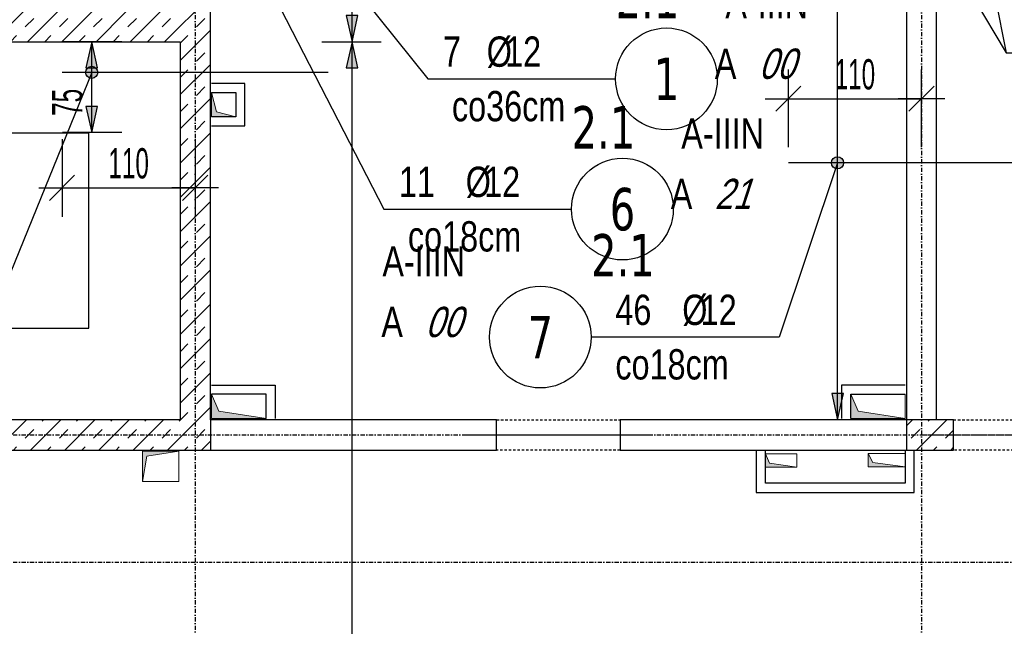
# Model space of a CAD drawing. Header units: millimetres. Extents: x 7622 to 25843, y -22705 to -15125.
# Tile 14 of 45: x 9270 to 10084, y -16852 to -16351. Entities that reach past the tile are written whole.
import ezdxf
from ezdxf.enums import TextEntityAlignment as Align

# ---------------------------------------------------------------- set-up
doc = ezdxf.new("R2010")
doc.units = ezdxf.units.MM
doc.header["$LTSCALE"] = 10
doc.linetypes.add('MO', pattern=[0.7, 0.35, -0.17, 0.01, -0.17])
doc.linetypes.add('MP', pattern=[0.36, 0.2, -0.16])
for name, color, linetype in [('BA_szr', 1, 'Continuous'), ('BA_wym', 1, 'Continuous'), ('BD_lpm', 1, 'MP'), ('BD_osm', 1, 'MO'), ('BD_wic', 1, 'Continuous'), ('BD_wig', 3, 'Continuous'), ('BZ_odn', 1, 'Continuous'), ('BZ_opi1', 7, 'Continuous'), ('BZ_opi2', 4, 'Continuous'), ('BZ_P_wid', 3, 'Continuous'), ('BZ_wym', 1, 'Continuous')]:
    doc.layers.add(name, color=color, linetype=linetype)
doc.layers.add('BZ_pom', color=6, linetype='Continuous', plot=False)
doc.layers.add('Nowe_A-Przebicia_Nr_pióra__1', color=7, linetype='Continuous', lineweight=13)
doc.layers.add('Nowe_A-Przebicia_Nr_pióra__102', color=7, linetype='Continuous', lineweight=5, true_color=0xcccccc)
doc.styles.add('BIKTBG', font='tahoma.ttf', dxfattribs={"width": 0.85})
doc.styles.add('BIKTS', font='bikromsw.shx', dxfattribs={"width": 0.8})
doc.styles.add('BIKWYM', font='bikromsw.shx', dxfattribs={"width": 0.6})
doc.dimstyles.new('BZ_KP_100_cm', dxfattribs={"dimtxt": 25, "dimasz": 1.666667, "dimexe": 24, "dimexo": 0, "dimgap": 0, "dimtad": 0, "dimdec": 1, "dimrnd": 0.5, "dimzin": 9, "dimdsep": 46, "dimtxsty": 'BIKWYM', "dimblk": 'WYM-KR', "dimblk1": 'WYM-KP', "dimblk2": 'WYM-KP', "dimsah": 1, "dimcen": 0, "dimdle": 20, "dimclrd": 256, "dimclre": 256, "dimclrt": 7, "dimadec": 0, "dimazin": 0, "dimtfac": 0.033333, "dimtdec": 1, "dimtmove": 0, "dimatfit": 3, "dimldrblk": 'WYM-KP', "dimfxl": 1, "dimtvp": 0.8, "dimtolj": 1, "dimarcsym": 0})
doc.dimstyles.new('BZ_KR_100_cm', dxfattribs={"dimtxt": 25, "dimasz": 1.666667, "dimexe": 24, "dimexo": 0, "dimgap": 0, "dimtad": 0, "dimdec": 1, "dimrnd": 0.5, "dimzin": 9, "dimdsep": 46, "dimtxsty": 'BIKWYM', "dimblk": 'WYM-KR', "dimcen": 0, "dimdle": 20, "dimclrd": 256, "dimclre": 256, "dimclrt": 7, "dimadec": 0, "dimazin": 0, "dimtfac": 0.033333, "dimtdec": 1, "dimtmove": 0, "dimatfit": 3, "dimldrblk": 'WYM-KR', "dimfxl": 1, "dimtvp": 0.8, "dimtolj": 1, "dimarcsym": 0})
doc.dimstyles.new('BZ_ST_100_cm', dxfattribs={"dimtxt": 25, "dimasz": 1.666667, "dimexe": 24, "dimexo": 0, "dimgap": 0, "dimtad": 0, "dimdec": 1, "dimrnd": 0.5, "dimdsep": 46, "dimtxsty": 'BIKWYM', "dimblk": 'WYM-ST', "dimcen": 0, "dimdle": 20, "dimclrd": 256, "dimclre": 256, "dimclrt": 7, "dimadec": 0, "dimazin": 0, "dimtfac": 0.033333, "dimtdec": 1, "dimtix": 1, "dimtmove": 2, "dimatfit": 3, "dimldrblk": 'WYM-ST', "dimfxl": 25, "dimfxlon": 1, "dimtvp": 0.8, "dimtolj": 1, "dimtzin": 0, "dimarcsym": 0})

# ---------------------------------------------------------------- blocks, each defined once
blk = doc.blocks.new('WYM-ST')
blk.add_hatch(color=256).paths.add_polyline_path([(-13, 2.88), (0, 0), (-13, -2.88)])
blk.add_lwpolyline([(0, 0), (-13, 2.88), (-13, -2.88), (0, 0)])
blk = doc.blocks.new('*D175')
at = {"layer": 'BA_wym', "lineweight": -2}
for p, q in [((9519.77, -16369.31), (9568.77, -16369.31)), ((9544.77, -17639.64), (9544.77, -16370.98)), ((9519.77, -17641.31), (9568.77, -17641.31))]:
    blk.add_line(p, q, dxfattribs=at)
at = {"layer": 'Defpoints', "color": 0}
for p in [(9402.71, -16369.31), (9544.77, -16369.31), (9371.75, -17641.31)]:
    blk.add_point(p, dxfattribs=at)
at = {"layer": 'BA_wym', "lineweight": -2, "xscale": 1.666666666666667, "yscale": 1.666666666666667, "zscale": 1.666666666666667}
for p, rotation in [((9544.77, -16369.31), 90), ((9544.77, -17641.31), 270)]:
    blk.add_blockref('WYM-ST', p, dxfattribs=dict(at, rotation=rotation))
at = {"layer": 'BA_wym', "color": 7, "insert": (9524.77, -17005.31), "char_height": 25, "attachment_point": 5, "rotation": 90, "style": 'BIKWYM'}
blk.add_mtext('\\A1;1272', dxfattribs=at)
blk = doc.blocks.new('*D176')
at = {"layer": 'BA_wym', "lineweight": -2}
for p, q in [((10532.51, -16369.31), (10581.51, -16369.31)), ((10557.51, -17639.64), (10557.51, -16370.98)), ((10532.51, -17641.31), (10581.51, -17641.31))]:
    blk.add_line(p, q, dxfattribs=at)
at = {"layer": 'Defpoints', "color": 0}
for p in [(9402.71, -16369.31), (10557.51, -16369.31), (10384.49, -17641.31)]:
    blk.add_point(p, dxfattribs=at)
at = {"layer": 'BA_wym', "lineweight": -2, "xscale": 1.666666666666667, "yscale": 1.666666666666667, "zscale": 1.666666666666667}
for p, rotation in [((10557.51, -16369.31), 90), ((10557.51, -17641.31), 270)]:
    blk.add_blockref('WYM-ST', p, dxfattribs=dict(at, rotation=rotation))
at = {"layer": 'BA_wym', "color": 7, "insert": (10537.51, -17005.31), "char_height": 25, "attachment_point": 5, "rotation": 90, "style": 'BIKWYM'}
blk.add_mtext('\\A1;1272', dxfattribs=at)
blk = doc.blocks.new('*D179')
at = {"layer": 'BA_wym', "lineweight": -2}
for p, q in [((9519.77, -16145.31), (9568.77, -16145.31)), ((9544.77, -16367.64), (9544.77, -16146.98)), ((9519.77, -16369.31), (9568.77, -16369.31))]:
    blk.add_line(p, q, dxfattribs=at)
at = {"layer": 'Defpoints', "color": 0}
for p in [(9427.71, -16145.31), (9544.77, -16145.31), (9402.71, -16369.31)]:
    blk.add_point(p, dxfattribs=at)
at = {"layer": 'BA_wym', "lineweight": -2, "xscale": 1.666666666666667, "yscale": 1.666666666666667, "zscale": 1.666666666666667}
for p, rotation in [((9544.77, -16145.31), 90), ((9544.77, -16369.31), 270)]:
    blk.add_blockref('WYM-ST', p, dxfattribs=dict(at, rotation=rotation))
at = {"layer": 'BA_wym', "color": 7, "insert": (9524.77, -16257.31), "char_height": 25, "attachment_point": 5, "rotation": 90, "style": 'BIKWYM'}
blk.add_mtext('\\A1;224', dxfattribs=at)
blk = doc.blocks.new('*D181')
at = {"layer": 'BA_wym', "lineweight": -2}
for p, q in [((10532.51, -16145.31), (10581.51, -16145.31)), ((10557.51, -16367.64), (10557.51, -16146.98)), ((10532.51, -16369.31), (10581.51, -16369.31))]:
    blk.add_line(p, q, dxfattribs=at)
at = {"layer": 'Defpoints', "color": 0}
for p in [(9427.71, -16145.31), (10557.51, -16145.31), (9402.71, -16369.31)]:
    blk.add_point(p, dxfattribs=at)
at = {"layer": 'BA_wym', "lineweight": -2, "xscale": 1.666666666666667, "yscale": 1.666666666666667, "zscale": 1.666666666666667}
for p, rotation in [((10557.51, -16145.31), 90), ((10557.51, -16369.31), 270)]:
    blk.add_blockref('WYM-ST', p, dxfattribs=dict(at, rotation=rotation))
at = {"layer": 'BA_wym', "color": 7, "insert": (10537.51, -16257.31), "char_height": 25, "attachment_point": 5, "rotation": 90, "style": 'BIKWYM'}
blk.add_mtext('\\A1;224', dxfattribs=at)
blk = doc.blocks.new('WYM-KP')
blk.add_hatch(color=256).paths.add_polyline_path([(3, 0, 1), (-3, 0, 1)])
blk.add_circle((0, 0), 3)
blk = doc.blocks.new('WYM-KR')
at = {"color": 7, "linetype": 'ByBlock'}
blk.add_line((6.24, 6.24), (-6.24, -6.24), dxfattribs=at)
at = {"linetype": 'ByBlock'}
blk.add_line((11.52, 0), (-11.52, 0), dxfattribs=at)
blk = doc.blocks.new('bik_BlkOpPret', base_point=(1524.45, 7050.26))
at = {"layer": 'BZ_opi1', "style": 'BIKTS', "width": 0.6}
for tag, p in [('SZTUK', (1533.83, 7057.76)), ('PRZEKROJ', (1563.29, 7057.76)), ('PRZEDR_FI', (1554.72, 7057.76)), ('PRZEDR_L', (1533.83, 7024.01)), ('DLUGOSC', (1568.65, 7024.01)), ('UWAGA', (1533.83, 6997.76))]:
    blk.add_attdef(tag, p, '', height=18.75, dxfattribs=at)
at = {"layer": 'BZ_opi2', "style": 'BIKTBG', "width": 0.6}
blk.add_attdef('NUMER', text='', height=26.25, dxfattribs=at).set_placement((1620.77, 7050.26), align=Align.MIDDLE_CENTER)
at = {"layer": 'BZ_pom', "width": 0.6}
for tag, p, height, style in [('POZYCJA', (1589.27, 7087.76), 26.25, 'BIKTBG'), ('GATUNEK', (1630.22, 7087.76), 18.75, 'BIKTS'), ('METODA_L', (1639.09, 7050.26), 18.75, 'BIKTS'), ('EURO_KOD', (1663.74, 7050.26), 18.75, 'BIKTS')]:
    blk.add_attdef(tag, p, '', height=height, dxfattribs=dict(at, style=style))
at = {"layer": 'BZ_wym', "width": 0.6}
for tag, p, height, style, flags in [('PRZEDR_NR', (1533.83, 6969.63), 26.25, 'BIKTBG', 1), ('PRZEDR_SZT', (1533.83, 6941.51), 18.75, 'BIKTS', 1), ('TYP_PRETA', (1533.83, 6913.38), 18.75, 'BIKTS', 3), ('EURO_KOD_SEGMENTY', (1567.58, 6885.26), 18.75, 'BIKTS', 3), ('HAK_1', (1533.83, 6857.13), 18.75, 'BIKTS', 3), ('HAK_2', (1533.83, 6829.01), 18.75, 'BIKTS', 3), ('ID', (1533.83, 6800.88), 18.75, 'BIKTS', 3), ('ID_C', (1533.83, 6772.76), 18.75, 'BIKTS', 3), ('b_atr_0', (1533.83, 6744.63), 18.75, 'BIKTS', 3)]:
    blk.add_attdef(tag, p, '', height=height, dxfattribs=dict(at, style=style, flags=flags))
blk = doc.blocks.new('*D209')
at = {"layer": 'BA_wym', "lineweight": -2}
for p, q in [((9970.9, -15866.31), (9921.9, -15866.31)), ((9945.89, -16679.64), (9945.9, -15867.98)), ((9970.89, -16681.31), (9921.89, -16681.31))]:
    blk.add_line(p, q, dxfattribs=at)
at = {"layer": 'Defpoints', "color": 0}
for p in [(9945.9, -15866.31), (10002.71, -15866.31), (10002.71, -16681.31)]:
    blk.add_point(p, dxfattribs=at)
at = {"layer": 'BA_wym', "lineweight": -2, "xscale": 1.666666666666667, "yscale": 1.666666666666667, "zscale": 1.666666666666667}
for p, rotation in [((9945.9, -15866.31), 89.99915388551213), ((9945.89, -16681.31), 269.9991538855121)]:
    blk.add_blockref('WYM-ST', p, dxfattribs=dict(at, rotation=rotation))
at = {"layer": 'BA_wym', "color": 7, "insert": (9925.9, -16273.81), "char_height": 25, "attachment_point": 5, "rotation": 89.99915, "style": 'BIKWYM'}
blk.add_mtext('\\A1;815', dxfattribs=at)
blk = doc.blocks.new('*D210')
at = {"layer": 'BZ_wym', "lineweight": -2}
for p, q in [((9905.21, -16456.36), (9905.21, -16392.36)), ((10015.21, -16456.36), (10015.21, -16392.36)), ((9906.87, -16416.36), (10013.54, -16416.36))]:
    blk.add_line(p, q, dxfattribs=at)
at = {"layer": 'Defpoints', "color": 0}
for p in [(10015.21, -16416.36), (9905.21, -16469.22), (10015.21, -16469.22)]:
    blk.add_point(p, dxfattribs=at)
at = {"layer": 'BZ_wym', "lineweight": -2, "xscale": 1.666666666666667, "yscale": 1.666666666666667, "zscale": 1.666666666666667, "rotation": 180}
blk.add_blockref('WYM-KR', (9905.21, -16416.36), dxfattribs=at)
at = {"layer": 'BZ_wym', "lineweight": -2, "xscale": 1.666666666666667, "yscale": 1.666666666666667, "zscale": 1.666666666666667}
blk.add_blockref('WYM-KR', (10015.21, -16416.36), dxfattribs=at)
at = {"layer": 'BZ_wym', "color": 7, "insert": (9960.21, -16396.36), "char_height": 25, "attachment_point": 5, "style": 'BIKWYM'}
blk.add_mtext('\\A1;110', dxfattribs=at)
blk = doc.blocks.new('*D212')
at = {"layer": 'BA_wym', "lineweight": -2}
for p, q in [((9354.67, -16369.31), (9305.67, -16369.31)), ((9329.67, -16442.64), (9329.67, -16370.98)), ((9354.67, -16444.31), (9305.67, -16444.31))]:
    blk.add_line(p, q, dxfattribs=at)
at = {"layer": 'Defpoints', "color": 0}
for p in [(9329.67, -16369.31), (9402.71, -16369.31), (9402.71, -16444.31)]:
    blk.add_point(p, dxfattribs=at)
at = {"layer": 'BA_wym', "lineweight": -2, "xscale": 1.666666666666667, "yscale": 1.666666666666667, "zscale": 1.666666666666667}
for p, rotation in [((9329.67, -16369.31), 89.99915388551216), ((9329.67, -16444.31), 269.9991538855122)]:
    blk.add_blockref('WYM-ST', p, dxfattribs=dict(at, rotation=rotation))
at = {"layer": 'BA_wym', "color": 7, "insert": (9309.67, -16419.35), "char_height": 25, "attachment_point": 5, "rotation": 89.99915, "style": 'BIKWYM'}
blk.add_mtext('\\A1;75', dxfattribs=at)
blk = doc.blocks.new('*D213')
at = {"layer": 'BZ_wym', "lineweight": -2}
for p, q in [((9305.21, -16449.83), (9305.21, -16513.83)), ((9415.21, -16449.83), (9415.21, -16513.83)), ((9306.87, -16489.83), (9413.54, -16489.83))]:
    blk.add_line(p, q, dxfattribs=at)
at = {"layer": 'Defpoints', "color": 0}
for p in [(9305.21, -16394.6), (9415.21, -16394.6), (9415.21, -16489.83)]:
    blk.add_point(p, dxfattribs=at)
at = {"layer": 'BZ_wym', "lineweight": -2, "xscale": 1.666666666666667, "yscale": 1.666666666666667, "zscale": 1.666666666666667, "rotation": 180}
blk.add_blockref('WYM-KR', (9305.21, -16489.83), dxfattribs=at)
at = {"layer": 'BZ_wym', "lineweight": -2, "xscale": 1.666666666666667, "yscale": 1.666666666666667, "zscale": 1.666666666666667}
blk.add_blockref('WYM-KR', (9415.21, -16489.83), dxfattribs=at)
at = {"layer": 'BZ_wym', "color": 7, "insert": (9360.21, -16469.83), "char_height": 25, "attachment_point": 5, "style": 'BIKWYM'}
blk.add_mtext('\\A1;110', dxfattribs=at)

msp = doc.modelspace()

# ---------------------------------------------------------------- hatches: boundary and pattern name
at = {"layer": 'BA_szr'}
h = msp.add_hatch(dxfattribs=at)
h.set_pattern_fill('BIK_ZELBET', color=256, scale=100, angle=45, pattern_type=2)
h.set_pattern_definition([(45, (2663.26, -19192.657), (-14.142136, 14.142136), []), (45, (2656.188, -19185.586), (-14.142136, 14.142136), [10, -10])])
h.paths.add_polyline_path([(8950.71, -16170.31), (9127.71, -16170.31), (9127.71, -16179.31), (9152.71, -16179.31), (9152.71, -16170.31), (9402.71, -16170.31), (9402.71, -16344.31), (9152.71, -16344.31), (9152.71, -16297.31), (9127.71, -16297.31), (9127.67, -16344.31), (9028.71, -16344.31), (9028.71, -16369.31), (9402.71, -16369.31), (9402.71, -16681.31), (9011.71, -16681.31), (9011.71, -16706.31), (9427.71, -16706.31), (9427.71, -16681.31), (9427.71, -16145.31), (9402.71, -16145.31), (8950.71, -16145.31)])
h = msp.add_hatch(dxfattribs=at)
h.set_pattern_fill('BIK_ZELBET', color=256, scale=100, angle=45, pattern_type=2)
h.set_pattern_definition([(45, (-1611.071, -17750.161), (-14.142136, 14.142136), []), (45, (-1618.142, -17743.09), (-14.142136, 14.142136), [10, -10])])
h.paths.add_polyline_path([(10002.71, -16706.31), (10041.71, -16706.31), (10041.71, -16681.31), (10002.71, -16681.31)])
at = {"layer": 'Nowe_A-Przebicia_Nr_pióra__102', "linetype": 'Continuous', "lineweight": 5, "true_color": 0xcccccc}
for points in [[(9448.71, -16431.31), (9428.71, -16431.31), (9428.71, -16411.31), (9432.75, -16427.27)], [(9473.71, -16680.31), (9428.71, -16680.31), (9428.71, -16660.31), (9434.77, -16674.25)], [(10001.71, -16680.31), (9956.71, -16680.31), (9956.71, -16660.31), (9962.77, -16674.25)], [(9401.71, -16707.31), (9371.71, -16707.31), (9371.71, -16732.31), (9375.37, -16711.31)], [(9912.21, -16720.53), (9886.21, -16720.53), (9886.21, -16709.53), (9889.62, -16717.11)], [(10001.71, -16720.28), (9971.21, -16720.28), (9971.21, -16709.28), (9974.91, -16716.58)]]:
    msp.add_hatch(color=254, dxfattribs=at).paths.add_polyline_path(points)

# ---------------------------------------------------------------- linework, layer by layer
at = {"layer": 'BD_lpm'}
for points in [[(9766.21, -16706.31), (9664.21, -16706.31), (9664.21, -16681.31), (9766.21, -16681.31)], [(10141.71, -16706.31), (10041.71, -16706.31), (10041.71, -16681.31), (10141.71, -16681.31)]]:
    msp.add_lwpolyline(points, close=True, dxfattribs=at)
at = {"layer": 'BD_osm', "color": 5}
for p, q in [((9639.21, -16693.81), (9791.21, -16693.81)), ((10016.71, -16693.81), (10166.71, -16693.81))]:
    msp.add_line(p, q, dxfattribs=at)
at = {"layer": 'BD_osm'}
for points in [[(9415.21, -15430.31), (9415.21, -18302.76)], [(10015.21, -15430.31), (10015.21, -18302.76)], [(7752.71, -16693.81), (11077.71, -16693.81)], [(7752.71, -16798.81), (11077.71, -16798.81)]]:
    msp.add_lwpolyline(points, dxfattribs=at)
at = {"layer": 'BD_wic', "color": 8}
for points in [[(9428.71, -16438.81), (9456.21, -16438.81), (9456.21, -16403.81), (9428.71, -16403.81)], [(9428.71, -16411.31), (9448.71, -16411.31), (9448.71, -16431.31), (9428.71, -16431.31)], [(9428.71, -16652.81), (9481.21, -16652.81), (9481.21, -16680.31)], [(10001.71, -16652.81), (9949.21, -16652.81), (9949.21, -16680.31)], [(9473.71, -16680.31), (9473.71, -16660.31), (9428.71, -16660.31)], [(9956.71, -16680.31), (9956.71, -16660.31), (10001.71, -16660.31)], [(9878.71, -16707.31), (9878.71, -16741.31), (10009.23, -16741.31), (10009.23, -16707.31)], [(10001.71, -16707.31), (10001.73, -16733.81), (9886.21, -16733.81), (9886.21, -16707.31)]]:
    msp.add_lwpolyline(points, dxfattribs=at)
at = {"layer": 'BD_wic'}
msp.add_lwpolyline([(9055.71, -16605.81), (9083.71, -16530.31), (9083.71, -16681.31), (9055.71, -16605.81), (9327.21, -16605.81), (9327.21, -16444.81), (9178.37, -16444.81)], dxfattribs=at)
at = {"layer": 'BD_wig'}
for points in [[(10075.21, -15866.31), (10075.21, -15841.31), (10027.7, -15841.31), (10027.7, -15790.31), (10002.7, -15790.31), (10002.7, -15841.31), (9938.21, -15841.31), (9938.21, -15866.31), (10002.7, -15866.31), (10002.71, -16681.31), (9766.21, -16681.31), (9766.21, -16706.31), (10041.71, -16706.31), (10041.71, -16681.31), (10027.71, -16681.31), (10027.7, -15866.31), (10075.21, -15866.31)], [(9011.71, -16706.31), (9664.21, -16706.31), (9664.21, -16681.31), (9427.71, -16681.31), (9427.71, -15866.31)], [(9028.71, -16369.31), (9402.71, -16369.31), (9402.71, -16681.31), (9011.71, -16681.31)], [(9427.71, -16681.31), (9427.71, -16706.31)]]:
    msp.add_lwpolyline(points, dxfattribs=at)
msp.add_lwpolyline([(10002.71, -16706.31), (10041.71, -16706.31), (10041.71, -16681.31), (10002.71, -16681.31)], close=True, dxfattribs=at)
at = {"layer": 'BZ_odn'}
for centre in [(9804.55, -16399.97), (9768.18, -16507.47), (9700.33, -16613.09)]:
    msp.add_circle(centre, 42, dxfattribs=at)
at = {"layer": 'BZ_P_wid', "const_width": 1.2}
for points in [[(9305.21, -16394.6), (9525.21, -16394.6)], [(9905.21, -16469.22), (10125.21, -16469.22)]]:
    msp.add_lwpolyline(points, dxfattribs=at)
at = {"layer": 'Nowe_A-Przebicia_Nr_pióra__1', "color": 7, "linetype": 'Continuous', "lineweight": 13}
for p, q in [((9432.75, -16427.27), (9428.71, -16411.31)), ((9428.71, -16411.31), (9448.71, -16411.31)), ((9428.71, -16431.31), (9428.71, -16411.31)), ((9448.71, -16411.31), (9448.71, -16431.31)), ((9448.71, -16431.31), (9432.75, -16427.27)), ((9448.71, -16431.31), (9428.71, -16431.31)), ((9434.77, -16674.25), (9428.71, -16660.31)), ((9428.71, -16660.31), (9473.71, -16660.31)), ((9428.71, -16680.31), (9428.71, -16660.31)), ((9473.71, -16660.31), (9473.71, -16680.31)), ((9962.77, -16674.25), (9956.71, -16660.31)), ((9956.71, -16660.31), (10001.71, -16660.31)), ((9956.71, -16680.31), (9956.71, -16660.31)), ((10001.71, -16660.31), (10001.71, -16680.31)), ((9473.71, -16680.31), (9434.77, -16674.25)), ((10001.71, -16680.31), (9962.77, -16674.25)), ((9473.71, -16680.31), (9428.71, -16680.31)), ((10001.71, -16680.31), (9956.71, -16680.31)), ((9889.62, -16717.11), (9886.21, -16709.53)), ((9886.21, -16709.53), (9912.21, -16709.53)), ((9886.21, -16720.53), (9886.21, -16709.53)), ((9912.21, -16709.53), (9912.21, -16720.53)), ((9974.91, -16716.58), (9971.21, -16709.28)), ((9971.21, -16709.28), (10001.71, -16709.28)), ((9971.21, -16720.28), (9971.21, -16709.28)), ((10001.71, -16709.28), (10001.71, -16720.28)), ((9912.21, -16720.53), (9886.21, -16720.53)), ((9912.21, -16720.53), (9889.62, -16717.11)), ((10001.71, -16720.28), (9971.21, -16720.28)), ((10001.71, -16720.28), (9974.91, -16716.58))]:
    msp.add_line(p, q, dxfattribs=at)
msp.add_lwpolyline([(9401.71, -16707.31), (9375.37, -16711.31), (9371.71, -16732.31)], dxfattribs=at)
msp.add_lwpolyline([(9371.71, -16732.31), (9401.71, -16732.31), (9401.71, -16707.31), (9371.71, -16707.31)], close=True, dxfattribs=at)

# ---------------------------------------------------------------- block references
ref = msp.add_blockref('bik_BlkOpPret', (9607.32, -16399.97))
ref.add_attrib('NUMER', '1', dxfattribs={"layer": 'BZ_opi2', "height": 35, "style": 'BIKTBG', "width": 0.8}).set_placement((9804.55, -16399.97), align=Align.MIDDLE_CENTER)
ref.add_attrib('POZYCJA', '2.1', (9762.55, -16349.97), dxfattribs={"layer": 'BZ_pom', "height": 35, "style": 'BIKTBG', "width": 0.8})
ref.add_attrib('SZTUK', '7', (9619.82, -16389.97), dxfattribs={"layer": 'BZ_opi1', "height": 25, "style": 'BIKTS', "width": 0.8})
ref.add_attrib('GATUNEK', 'A-IIIN', (9853.14, -16349.97), dxfattribs={"layer": 'BZ_pom', "height": 25, "style": 'BIKTS', "width": 0.8})
ref.add_attrib('PRZEKROJ', '12', (9671.24, -16389.97), dxfattribs={"layer": 'BZ_opi1', "height": 25, "style": 'BIKTS', "width": 0.8})
ref.add_attrib('UWAGA', 'co36cm', (9627.32, -16434.97), dxfattribs={"layer": 'BZ_opi1', "height": 25, "style": 'BIKTS', "width": 0.8})
ref.add_attrib('METODA_L', 'A', (9844.46, -16399.97), dxfattribs={"layer": 'BZ_pom', "height": 25, "style": 'BIKTS', "width": 0.8})
ref.add_attrib('PRZEDR_FI', '%%c', (9656.01, -16389.97), dxfattribs={"layer": 'BZ_opi1', "height": 25, "style": 'BIKTS', "width": 0.8})
ref.add_attrib('EURO_KOD', '00', (9880.65, -16399.97), dxfattribs={"layer": 'BZ_pom', "height": 25, "style": 'BIKTS', "oblique": 18, "width": 0.8})
ref = msp.add_blockref('bik_BlkOpPret', (9570.94, -16507.47))
ref.add_attrib('NUMER', '6', dxfattribs={"layer": 'BZ_opi2', "height": 35, "style": 'BIKTBG', "width": 0.8}).set_placement((9768.18, -16507.47), align=Align.MIDDLE_CENTER)
ref.add_attrib('POZYCJA', '2.1', (9726.18, -16457.47), dxfattribs={"layer": 'BZ_pom', "height": 35, "style": 'BIKTBG', "width": 0.8})
ref.add_attrib('SZTUK', '11', (9583.44, -16497.47), dxfattribs={"layer": 'BZ_opi1', "height": 25, "style": 'BIKTS', "width": 0.8})
ref.add_attrib('GATUNEK', 'A-IIIN', (9816.76, -16457.47), dxfattribs={"layer": 'BZ_pom', "height": 25, "style": 'BIKTS', "width": 0.8})
ref.add_attrib('PRZEKROJ', '12', (9653.91, -16497.47), dxfattribs={"layer": 'BZ_opi1', "height": 25, "style": 'BIKTS', "width": 0.8})
ref.add_attrib('UWAGA', 'co18cm', (9590.94, -16542.47), dxfattribs={"layer": 'BZ_opi1', "height": 25, "style": 'BIKTS', "width": 0.8})
ref.add_attrib('METODA_L', 'A', (9808.08, -16507.47), dxfattribs={"layer": 'BZ_pom', "height": 25, "style": 'BIKTS', "width": 0.8})
ref.add_attrib('PRZEDR_FI', '%%c', (9638.68, -16497.47), dxfattribs={"layer": 'BZ_opi1', "height": 25, "style": 'BIKTS', "width": 0.8})
ref.add_attrib('EURO_KOD', '21', (9844.27, -16507.47), dxfattribs={"layer": 'BZ_pom', "height": 25, "style": 'BIKTS', "oblique": 18, "width": 0.8})
ref = msp.add_blockref('bik_BlkOpPret', (9897.57, -16613.09))
ref.add_attrib('NUMER', '7', dxfattribs={"layer": 'BZ_opi2', "height": 35, "style": 'BIKTBG', "width": 0.8}).set_placement((9700.33, -16613.09), align=Align.MIDDLE_CENTER)
ref.add_attrib('POZYCJA', '2.1', (9742.33, -16563.09), dxfattribs={"layer": 'BZ_pom', "height": 35, "style": 'BIKTBG', "width": 0.8})
ref.add_attrib('SZTUK', '46', (9762.33, -16603.09), dxfattribs={"layer": 'BZ_opi1', "height": 25, "style": 'BIKTS', "width": 0.8})
ref.add_attrib('GATUNEK', 'A-IIIN', (9569.84, -16563.09), dxfattribs={"layer": 'BZ_pom', "height": 25, "style": 'BIKTS', "width": 0.8})
ref.add_attrib('PRZEKROJ', '12', (9832.8, -16603.09), dxfattribs={"layer": 'BZ_opi1', "height": 25, "style": 'BIKTS', "width": 0.8})
ref.add_attrib('UWAGA', 'co18cm', (9762.33, -16648.09), dxfattribs={"layer": 'BZ_opi1', "height": 25, "style": 'BIKTS', "width": 0.8})
ref.add_attrib('METODA_L', 'A', (9568.99, -16613.09), dxfattribs={"layer": 'BZ_pom', "height": 25, "style": 'BIKTS', "width": 0.8})
ref.add_attrib('PRZEDR_FI', '%%c', (9817.57, -16603.09), dxfattribs={"layer": 'BZ_opi1', "height": 25, "style": 'BIKTS', "width": 0.8})
ref.add_attrib('EURO_KOD', '00', (9605.18, -16613.09), dxfattribs={"layer": 'BZ_pom', "height": 25, "style": 'BIKTS', "oblique": 18, "width": 0.8})

# ---------------------------------------------------------------- dimensions: what is measured, and where the dimension line sits
at = {"layer": 'BA_wym'}
for base, p1, p2, angle, picture, middle in [((9945.9, -15866.31), (10002.71, -16681.31), (10002.71, -15866.31), 89.99915, '*D209', (9925.9, -16273.81)), ((9544.77, -16145.31), (9402.71, -16369.31), (9427.71, -16145.31), 90, '*D179', (9524.77, -16257.31)), ((10557.51, -16145.31), (9402.71, -16369.31), (9427.71, -16145.31), 90, '*D181', (10537.51, -16257.31)), ((9544.77, -16369.31), (9371.75, -17641.31), (9402.71, -16369.31), 90, '*D175', (9524.77, -17005.31)), ((10557.51, -16369.31), (10384.49, -17641.31), (9402.71, -16369.31), 90, '*D176', (10537.51, -17005.31))]:
    dim = msp.add_linear_dim(base=base, p1=p1, p2=p2, angle=angle, dimstyle='BZ_ST_100_cm', override={"dimrnd": 1, "dimblk": 'WYM-ST'}, dxfattribs=at)
    dim.commit()
    dim.dimension.update_dxf_attribs({"geometry": picture, "text_midpoint": middle})
dim = msp.add_linear_dim(base=(9329.67, -16369.31), p1=(9402.71, -16444.31), p2=(9402.71, -16369.31), angle=89.99915, dimstyle='BZ_ST_100_cm', override={"dimrnd": 1, "dimblk": 'WYM-ST'}, dxfattribs=at)
dim.commit()
dim.dimension.update_dxf_attribs({"geometry": '*D212', "text_midpoint": (9309.67, -16419.35), "dimtype": 160})
at = {"layer": 'BZ_wym'}
for base, p1, p2, picture, middle in [((10015.21, -16416.36), (9905.21, -16469.22), (10015.21, -16469.22), '*D210', (9960.21, -16396.36)), ((9415.21, -16489.83), (9305.21, -16394.6), (9415.21, -16394.6), '*D213', (9360.21, -16469.83))]:
    dim = msp.add_linear_dim(base=base, p1=p1, p2=p2, dimstyle='BZ_KR_100_cm', override={"dimatfit": 1, "dimfxl": 40, "dimfxlon": 1}, dxfattribs=at)
    dim.commit()
    dim.dimension.update_dxf_attribs({"geometry": picture, "text_midpoint": middle})

# ---------------------------------------------------------------- leaders
at = {"layer": 'BZ_odn', "has_arrowhead": 0}
for points in [[(10051.45, -16208.23), (10085.04, -16378.58), (10275.67, -16378.58)], [(10051.45, -16321.84), (10085.04, -16378.58), (10275.67, -16378.58)]]:
    msp.add_leader(points, dimstyle='BZ_ST_100_cm', dxfattribs=at)
at = {"layer": 'BZ_odn'}
for points in [[(9464.63, -16301.01), (9570.94, -16507.47), (9726.18, -16507.47)], [(9544.77, -16321.84), (9607.32, -16399.97), (9762.55, -16399.97)], [(9329.67, -16394.6), (9259.19, -16567.95), (9103.95, -16567.95)], [(9945.89, -16469.22), (9897.57, -16613.09), (9742.33, -16613.09)]]:
    msp.add_leader(points, dimstyle='BZ_KP_100_cm', dxfattribs=at)

doc.saveas('drawing.dxf')
